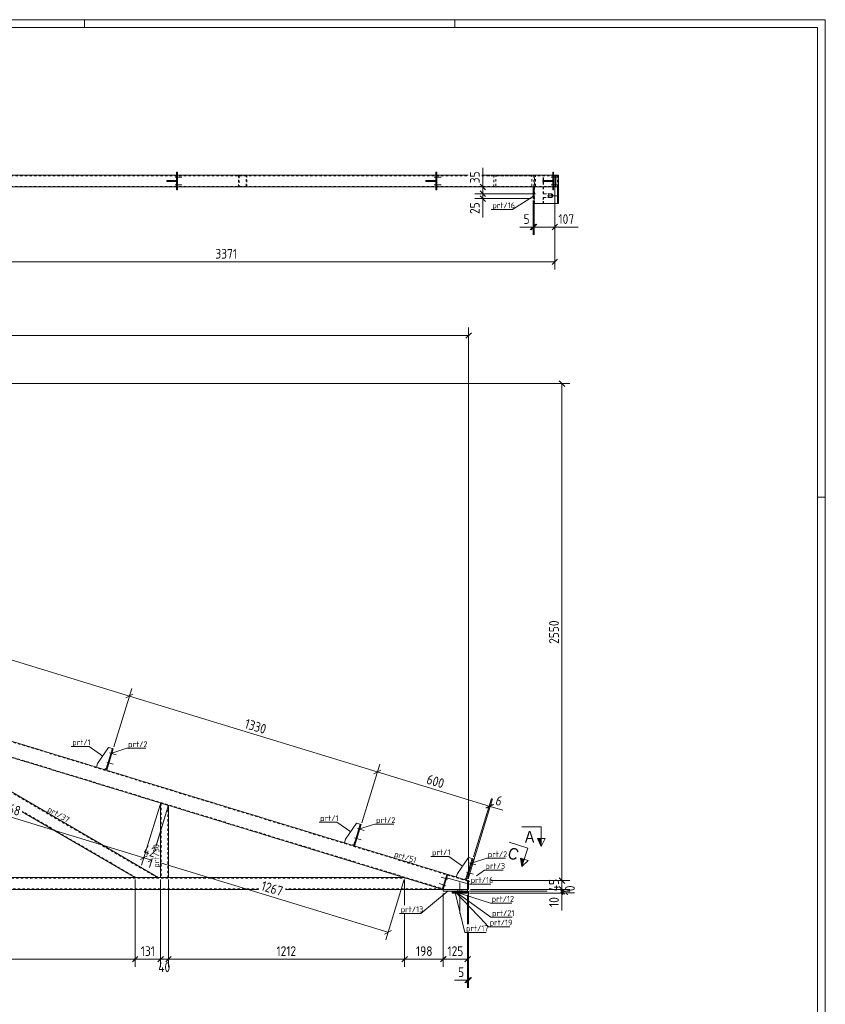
# Model space of a CAD drawing. Header units: millimetres. Extents: x 1 to 1188, y 1 to 840.
# Tile 6 of 6: x 775 to 1188, y 335 to 840. Entities that reach past the tile are written whole.
import ezdxf

# ---------------------------------------------------------------- set-up
doc = ezdxf.new("R2010")
doc.units = ezdxf.units.MM
doc.header["$LTSCALE"] = 0.6
doc.linetypes.add('XKITLINE00', pattern=[0])
doc.linetypes.add('XKITLINE02', pattern=[4, 2, -2])
for name, color, linetype, lineweight in [('Bolt', 7, 'Continuous', 0), ('DrawingSheet', 5, 'Continuous', 0), ('Part', 2, 'Continuous', 0), ('PartMark', 3, 'Continuous', 0), ('Section', 6, 'Continuous', 0), ('Z-DIMENSIONS', 1, 'Continuous', 0)]:
    doc.layers.add(name, color=color, linetype=linetype, lineweight=lineweight)
doc.styles.add('ARIAL', font='ARIAL.TTF')
doc.styles.add('ISOCPEUR', font='ISOCPEUR.TTF')

msp = doc.modelspace()

# ---------------------------------------------------------------- hatches: boundary and pattern name
at = {"layer": 'Section'}
for points in [[(1042.27, 419.81), (1042.27, 415.81), (1040.27, 419.81)], [(1033.56, 409.28), (1032.39, 405.45), (1031.65, 409.86)]]:
    msp.add_hatch(color=6, dxfattribs=at).paths.add_polyline_path(points, flags=17)

# ---------------------------------------------------------------- linework, layer by layer
at = {"layer": 'Bolt', "color": 4, "linetype": 'XKITLINE00', "lineweight": 0}
for p, q in [((854.38, 759.2), (857.93, 759.2)), ((854.38, 759.2), (857.93, 759.2)), ((855.13, 759.9), (855.63, 759.9)), ((855.13, 759.9), (855.63, 759.9)), ((855.13, 758.5), (855.63, 758.5)), ((855.13, 758.5), (855.63, 758.5)), ((987.38, 759.2), (990.93, 759.2)), ((987.38, 759.2), (990.93, 759.2)), ((988.13, 759.9), (988.63, 759.9)), ((988.13, 759.9), (988.63, 759.9)), ((988.13, 758.5), (988.63, 758.5)), ((988.13, 758.5), (988.63, 758.5)), ((1047.38, 759.2), (1050.93, 759.2)), ((1047.38, 759.2), (1050.93, 759.2)), ((1048.13, 759.9), (1048.63, 759.9)), ((1048.13, 759.9), (1048.63, 759.9)), ((1048.13, 758.5), (1048.63, 758.5)), ((1048.13, 758.5), (1048.63, 758.5)), ((854.38, 755.2), (857.93, 755.2)), ((854.38, 755.2), (857.93, 755.2)), ((855.13, 755.9), (855.63, 755.9)), ((855.13, 755.9), (855.63, 755.9)), ((855.13, 754.5), (855.63, 754.5)), ((855.13, 754.5), (855.63, 754.5)), ((987.38, 755.2), (990.93, 755.2)), ((987.38, 755.2), (990.93, 755.2)), ((988.13, 755.9), (988.63, 755.9)), ((988.13, 755.9), (988.63, 755.9)), ((988.13, 754.5), (988.63, 754.5)), ((988.13, 754.5), (988.63, 754.5)), ((1047.38, 755.2), (1050.93, 755.2)), ((1047.38, 755.2), (1050.93, 755.2)), ((1048.13, 755.9), (1048.63, 755.9)), ((1048.13, 755.9), (1048.63, 755.9)), ((1048.13, 754.5), (1048.63, 754.5)), ((1048.13, 754.5), (1048.63, 754.5)), ((1039.33, 750.7), (1035.78, 750.7)), ((1039.33, 750.7), (1035.78, 750.7)), ((1038.58, 751.4), (1038.08, 751.4)), ((1038.58, 751.4), (1038.08, 751.4)), ((1038.58, 750), (1038.08, 750)), ((1038.58, 750), (1038.08, 750)), ((1050.4, 749.7), (1045.72, 749.7)), ((1045.85, 750.04), (1045.79, 749.7)), ((1045.79, 749.7), (1045.85, 749.36)), ((1046.06, 750.39), (1045.85, 750.04)), ((1045.85, 749.36), (1046.04, 749.03)), ((1046.04, 749.03), (1046.38, 748.78)), ((1046.4, 750.63), (1046.06, 750.39)), ((1046.38, 748.78), (1046.72, 748.7)), ((1046.75, 750.7), (1046.4, 750.63)), ((1046.72, 748.7), (1046.75, 748.7)), ((1046.77, 750.7), (1046.75, 750.7)), ((1046.75, 748.7), (1047.09, 748.77)), ((1047.11, 750.62), (1046.77, 750.7)), ((1047.09, 748.77), (1047.44, 749.01)), ((1047.46, 750.37), (1047.11, 750.62)), ((1047.44, 749.01), (1047.65, 749.36)), ((1047.65, 750.04), (1047.46, 750.37)), ((1047.7, 749.7), (1047.65, 750.04)), ((1047.65, 749.36), (1047.7, 749.7)), ((820.79, 463.87), (824.18, 462.84)), ((820.79, 463.87), (824.18, 462.84)), ((821.3, 462.99), (821.78, 462.84)), ((821.3, 462.99), (821.78, 462.84)), ((821.71, 464.32), (822.19, 464.18)), ((821.71, 464.32), (822.19, 464.18)), ((819.33, 459.09), (822.72, 458.05)), ((819.33, 459.09), (822.72, 458.05)), ((819.84, 458.2), (820.32, 458.06)), ((819.84, 458.2), (820.32, 458.06)), ((820.25, 459.54), (820.73, 459.4)), ((820.25, 459.54), (820.73, 459.4)), ((947.98, 424.99), (951.37, 423.95)), ((947.98, 424.99), (951.37, 423.95)), ((948.9, 425.44), (949.38, 425.29)), ((948.9, 425.44), (949.38, 425.29)), ((946.52, 420.21), (949.91, 419.17)), ((946.52, 420.21), (949.91, 419.17)), ((947.03, 419.32), (947.51, 419.17)), ((947.03, 419.32), (947.51, 419.17)), ((947.44, 420.66), (947.92, 420.51)), ((947.44, 420.66), (947.92, 420.51)), ((948.49, 424.1), (948.97, 423.95)), ((948.49, 424.1), (948.97, 423.95)), ((1005.36, 407.45), (1008.75, 406.41)), ((1005.36, 407.45), (1008.75, 406.41)), ((1005.87, 406.56), (1006.35, 406.41)), ((1005.87, 406.56), (1006.35, 406.41)), ((1006.28, 407.9), (1006.76, 407.75)), ((1006.28, 407.9), (1006.76, 407.75)), ((994.37, 399.04), (990.97, 400.08)), ((993.86, 399.93), (993.38, 400.08)), ((1003.89, 402.67), (1007.29, 401.63)), ((1003.89, 402.67), (1007.29, 401.63)), ((1004.41, 401.78), (1004.88, 401.63)), ((1004.41, 401.78), (1004.88, 401.63)), ((1004.82, 403.12), (1005.29, 402.97)), ((1004.82, 403.12), (1005.29, 402.97)), ((993.35, 395.69), (989.95, 396.73)), ((992.42, 395.24), (991.95, 395.39)), ((992.83, 396.58), (992.36, 396.73)), ((993.45, 398.59), (992.97, 398.74)), ((1000.53, 381.31), (1000.53, 397.31)), ((999.53, 392.81), (999.53, 393.81)), ((1001.53, 392.81), (1001.53, 393.81))]:
    msp.add_line(p, q, dxfattribs=at)
at = {"layer": 'DrawingSheet', "color": 2, "linetype": 'XKITLINE00', "lineweight": 0}
for p, q in [((1188, 840), (1, 840)), ((808, 836), (808, 840)), ((998, 836), (998, 840)), ((1188, 1), (1188, 840)), ((1188, 595), (1184, 595))]:
    msp.add_line(p, q, dxfattribs=at)
at = {"layer": 'DrawingSheet', "color": 3, "linetype": 'XKITLINE00', "lineweight": 0}
for p, q in [((1184, 836), (5, 836)), ((1184, 5), (1184, 836))]:
    msp.add_line(p, q, dxfattribs=at)
at = {"layer": 'Part', "color": 7, "linetype": 'XKITLINE02', "lineweight": 0}
for p, q in [((338.08, 759.9), (1004.7, 759.9)), ((855.13, 760.2), (855.63, 760.2)), ((891.56, 760.2), (886.98, 760.2)), ((886.98, 760.2), (886.98, 754.2)), ((887.3, 759.9), (891.25, 759.9)), ((887.3, 759.9), (887.3, 754.5)), ((890.85, 754.5), (890.85, 759.9)), ((891.16, 754.2), (891.16, 760.2)), ((988.13, 760.2), (988.63, 760.2)), ((1011.7, 759.9), (1050.54, 759.9)), ((1013.61, 760.2), (1038.41, 760.2)), ((1014.64, 759.9), (1037.39, 759.9)), ((1017.89, 754.2), (1017.89, 760.2)), ((1018.92, 754.5), (1018.92, 759.9)), ((1037.39, 754.5), (1037.39, 759.9)), ((1038.41, 754.2), (1038.41, 760.2)), ((1038.41, 754.2), (1038.41, 760.2)), ((1038.59, 760.2), (1050.83, 760.2)), ((1038.59, 754.2), (1038.59, 760.2)), ((1038.88, 745.7), (1038.88, 760.2)), ((1039.4, 754.5), (1039.4, 759.9)), ((1043.18, 760.2), (1050.89, 760.2)), ((1043.18, 750.7), (1043.18, 760.2)), ((1043.18, 760.2), (1051.02, 760.2)), ((1043.18, 750.7), (1043.18, 760.2)), ((1043.24, 750.7), (1043.24, 760.2)), ((1043.24, 760.2), (1050.98, 760.2)), ((1043.24, 750.7), (1043.24, 760.2)), ((1043.33, 750.7), (1043.33, 760.2)), ((1043.33, 760.2), (1051.02, 760.2)), ((1043.33, 750.7), (1043.33, 760.2)), ((1043.48, 750.7), (1043.48, 760.2)), ((1043.48, 750.7), (1043.48, 760.2)), ((1048.13, 760.2), (1048.63, 760.2)), ((1050.54, 760.2), (1049.23, 760.2)), ((1049.32, 754.5), (1049.32, 759.9)), ((1050.54, 754.2), (1050.54, 760.2)), ((1050.54, 754.2), (1050.54, 760.2)), ((1050.54, 759.9), (1050.54, 760.2)), ((1050.89, 760.2), (1050.83, 760.2)), ((1050.83, 754.2), (1050.83, 760.2)), ((1050.83, 754.2), (1050.83, 760.2)), ((1050.83, 754.2), (1050.83, 760.2)), ((1050.89, 754.2), (1050.89, 760.2)), ((1050.98, 760.2), (1050.89, 760.2)), ((1050.89, 754.2), (1050.89, 760.2)), ((1050.98, 754.2), (1050.98, 760.2)), ((1050.98, 760.2), (1051.02, 760.2)), ((1050.98, 754.2), (1050.98, 760.2)), ((177.22, 754.5), (1050.54, 754.5)), ((850.13, 757.45), (850.13, 756.95)), ((854.13, 756.95), (854.13, 757.45)), ((855.13, 754.2), (855.63, 754.2)), ((886.98, 754.2), (891.56, 754.2)), ((887.3, 754.5), (891.25, 754.5)), ((983.13, 757.45), (983.13, 756.95)), ((987.13, 756.95), (987.13, 757.45)), ((988.13, 754.2), (988.63, 754.2)), ((1038.41, 754.2), (1013.61, 754.2)), ((1014.64, 754.5), (1037.39, 754.5)), ((1038.58, 754.2), (1038.08, 754.2)), ((1043.13, 756.95), (1043.13, 757.45)), ((1047.13, 756.95), (1047.13, 757.45)), ((1048.13, 754.2), (1048.63, 754.2)), ((1050.54, 754.2), (1049.23, 754.2)), ((1050.54, 754.2), (1050.54, 754.5)), ((1043.24, 750.7), (1043.18, 750.7)), ((1043.18, 750.7), (1047.04, 750.7)), ((1043.48, 750.7), (1043.18, 750.7)), ((1043.18, 750.7), (1047.04, 750.7)), ((1043.18, 748.7), (1047.1, 748.7)), ((1043.18, 745.7), (1043.18, 748.7)), ((1047.04, 748.7), (1043.18, 748.7)), ((1043.18, 748.7), (1043.18, 745.7)), ((1043.18, 748.7), (1043.48, 748.7)), ((1047.1, 750.7), (1043.24, 750.7)), ((1043.33, 750.7), (1043.24, 750.7)), ((1043.24, 750.7), (1047.1, 750.7)), ((1043.24, 745.7), (1043.24, 748.7)), ((1043.24, 748.7), (1047.19, 748.7)), ((1043.24, 745.7), (1043.24, 748.7)), ((1047.19, 750.7), (1043.33, 750.7)), ((1043.48, 750.7), (1043.33, 750.7)), ((1043.33, 750.7), (1047.19, 750.7)), ((1043.33, 745.7), (1043.33, 748.7)), ((1047.19, 748.7), (1043.33, 748.7)), ((1043.33, 748.7), (1043.33, 745.7)), ((1043.33, 748.7), (1043.48, 748.7)), ((1047.33, 750.7), (1043.48, 750.7)), ((1047.33, 750.7), (1043.48, 750.7)), ((1043.48, 745.7), (1043.48, 748.7)), ((1043.48, 748.7), (1047.33, 748.7)), ((1043.48, 745.7), (1043.48, 748.7)), ((1043.48, 748.7), (1047.33, 748.7)), ((1047.04, 750.7), (1047.1, 750.7)), ((1047.04, 750.7), (1047.41, 750.62)), ((1047.04, 750.7), (1047.33, 750.7)), ((1047.04, 750.7), (1047.41, 750.62)), ((1047.41, 748.78), (1047.04, 748.7)), ((1047.41, 748.78), (1047.04, 748.7)), ((1047.04, 748.7), (1047.33, 748.7)), ((1047.47, 750.62), (1047.1, 750.7)), ((1047.1, 750.7), (1047.19, 750.7)), ((1047.1, 750.7), (1047.47, 750.62)), ((1047.1, 748.7), (1047.47, 748.78)), ((1047.47, 748.78), (1047.1, 748.7)), ((1047.55, 750.62), (1047.19, 750.7)), ((1047.19, 750.7), (1047.33, 750.7)), ((1047.19, 750.7), (1047.55, 750.62)), ((1047.19, 748.7), (1047.55, 748.78)), ((1047.55, 748.78), (1047.19, 748.7)), ((1047.19, 748.7), (1047.33, 748.7)), ((1047.7, 750.62), (1047.33, 750.7)), ((1047.7, 750.62), (1047.33, 750.7)), ((1047.33, 748.7), (1047.7, 748.78)), ((1047.33, 748.7), (1047.7, 748.78)), ((1047.41, 750.62), (1047.72, 750.41)), ((1047.41, 750.62), (1047.72, 750.41)), ((1047.72, 748.99), (1047.41, 748.78)), ((1047.72, 748.99), (1047.41, 748.78)), ((1047.78, 750.41), (1047.47, 750.62)), ((1047.47, 750.62), (1047.78, 750.41)), ((1047.47, 748.78), (1047.78, 748.99)), ((1047.78, 748.99), (1047.47, 748.78)), ((1047.86, 750.41), (1047.55, 750.62)), ((1047.55, 750.62), (1047.86, 750.41)), ((1047.55, 748.78), (1047.86, 748.99)), ((1047.86, 748.99), (1047.55, 748.78)), ((1048.01, 750.41), (1047.7, 750.62)), ((1048.01, 750.41), (1047.7, 750.62)), ((1047.7, 748.78), (1048.01, 748.99)), ((1047.7, 748.78), (1048.01, 748.99)), ((1047.72, 750.41), (1047.93, 750.08)), ((1047.72, 750.41), (1047.93, 750.08)), ((1047.93, 749.32), (1047.72, 748.99)), ((1047.93, 749.32), (1047.72, 748.99)), ((1047.98, 750.08), (1047.78, 750.41)), ((1047.78, 750.41), (1047.98, 750.08)), ((1047.78, 748.99), (1047.98, 749.32)), ((1047.98, 749.32), (1047.78, 748.99)), ((1048.07, 750.08), (1047.86, 750.41)), ((1047.86, 750.41), (1048.07, 750.08)), ((1047.86, 748.99), (1048.07, 749.32)), ((1048.07, 749.32), (1047.86, 748.99)), ((1047.93, 750.08), (1048, 749.7)), ((1047.93, 750.08), (1048, 749.7)), ((1048, 749.7), (1047.93, 749.32)), ((1048, 749.7), (1047.93, 749.32)), ((1048.06, 749.7), (1047.98, 750.08)), ((1047.98, 750.08), (1048.06, 749.7)), ((1047.98, 749.32), (1048.06, 749.7)), ((1048.06, 749.7), (1047.98, 749.32)), ((1048, 749.7), (1048.06, 749.7)), ((1048, 749.7), (1048.29, 749.7)), ((1048.22, 750.08), (1048.01, 750.41)), ((1048.22, 750.08), (1048.01, 750.41)), ((1048.01, 748.99), (1048.22, 749.32)), ((1048.01, 748.99), (1048.22, 749.32)), ((1048.06, 749.7), (1048.14, 749.7)), ((1048.14, 749.7), (1048.07, 750.08)), ((1048.07, 750.08), (1048.14, 749.7)), ((1048.07, 749.32), (1048.14, 749.7)), ((1048.14, 749.7), (1048.07, 749.32)), ((1048.14, 749.7), (1048.29, 749.7)), ((1048.29, 749.7), (1048.22, 750.08)), ((1048.29, 749.7), (1048.22, 750.08)), ((1048.22, 749.32), (1048.29, 749.7)), ((1048.22, 749.32), (1048.29, 749.7)), ((1038.59, 745.7), (1038.88, 745.7)), ((1050.83, 745.7), (1038.88, 745.7)), ((1043.18, 745.7), (1043.24, 745.7)), ((1043.18, 745.7), (1050.83, 745.7)), ((1043.18, 745.7), (1043.48, 745.7)), ((1043.18, 745.7), (1050.83, 745.7)), ((1043.24, 745.7), (1043.33, 745.7)), ((1043.24, 745.7), (1050.89, 745.7)), ((1043.33, 745.7), (1043.48, 745.7)), ((1043.33, 745.7), (1050.98, 745.7)), ((1004.5, 397.98), (170.5, 652.96)), ((992.84, 393.81), (170.5, 645.22)), ((1004.5, 398.3), (337.78, 602.13)), ((991.82, 393.81), (335.44, 594.48)), ((845.21, 399.81), (705.33, 481.4)), ((819.17, 456.01), (822.24, 466.05)), ((847.3, 437.99), (847.3, 399.81)), ((850.7, 436.95), (850.7, 399.81)), ((834.5, 399.81), (776.06, 433.89)), ((946.36, 417.13), (949.43, 427.17)), ((1006.8, 409.62), (1003.73, 399.58)), ((170.5, 399.51), (973.17, 399.51)), ((845.81, 399.81), (833.9, 399.81)), ((1002.48, 398.91), (998.66, 400.08)), ((897.3, 394.11), (170.5, 394.11)), ((990.83, 394.11), (911.08, 394.11)), ((1003.92, 398.47), (1003.44, 398.62)), ((991.99, 393.81), (991.99, 393.81)), ((991.99, 393.81), (991.99, 393.81)), ((991.99, 393.81), (1004.5, 393.81)), ((1004.5, 393.81), (992, 393.81)), ((992, 393.81), (992, 393.81)), ((992, 392.81), (992, 392.81)), ((996.5, 391.81), (996.5, 392.81)), ((996.5, 392.81), (996.5, 391.81)), ((996.5, 391.81), (996.5, 392.81)), ((996.5, 392.61), (996.5, 392.81)), ((996.5, 392.81), (996.5, 392.61)), ((996.5, 392.61), (996.5, 392.81)), ((996.5, 392.31), (996.5, 392.61)), ((996.5, 392.61), (996.5, 392.31)), ((996.5, 392.31), (996.5, 392.61)), ((996.5, 392.31), (996.5, 391.81)), ((996.5, 391.81), (996.5, 392.31)), ((996.5, 391.81), (996.5, 392.31)), ((1000.53, 391.81), (1000.53, 392.81)), ((1000.53, 392.81), (1000.53, 391.81)), ((1000.53, 392.61), (1000.53, 392.81)), ((1000.53, 392.81), (1000.53, 392.61)), ((1000.53, 392.31), (1000.53, 392.61)), ((1000.53, 392.61), (1000.53, 392.31)), ((1000.53, 391.81), (1000.53, 392.31)), ((1000.53, 391.81), (1000.53, 392.31)), ((1001.53, 391.81), (1001.53, 392.81)), ((1001.53, 392.61), (1001.53, 392.81)), ((1001.53, 392.31), (1001.53, 392.61)), ((1001.53, 391.81), (1001.53, 392.31)), ((1004.5, 393.81), (1004.5, 393.81)), ((1004.5, 393.81), (1004.5, 393.81)), ((1004.5, 393.81), (1004.5, 393.81)), ((1004.5, 393.81), (1004.5, 393.81)), ((1004.5, 392.81), (1004.5, 392.81)), ((1004.5, 392.81), (1004.5, 392.81)), ((1004.5, 391.81), (1004.5, 392.31))]:
    msp.add_line(p, q, dxfattribs=at)
at = {"layer": 'Part', "color": 2, "linetype": 'XKITLINE00', "lineweight": 0}
for p, q in [((717.63, 760.2), (855.13, 760.2)), ((855.63, 761.7), (855.13, 761.7)), ((855.13, 761.7), (855.13, 752.7)), ((855.63, 752.7), (855.63, 761.7)), ((855.63, 760.2), (988.13, 760.2)), ((988.63, 761.7), (988.13, 761.7)), ((988.13, 761.7), (988.13, 752.7)), ((988.63, 752.7), (988.63, 761.7)), ((988.63, 760.2), (1004.7, 760.2)), ((1011.7, 760.2), (1048.13, 760.2)), ((1048.13, 761.7), (1048.63, 761.7)), ((1048.13, 761.7), (1048.13, 752.7)), ((1048.63, 761.7), (1048.63, 752.7)), ((1048.63, 760.2), (1049.23, 760.2)), ((1049.23, 754.2), (1049.23, 760.2)), ((1051.02, 760.2), (1049.23, 760.2)), ((1049.23, 754.2), (1049.23, 760.2)), ((1049.71, 754.2), (1049.71, 760.2)), ((1051.02, 754.2), (1051.02, 760.2)), ((1051.02, 760.2), (1051.13, 760.2)), ((1051.02, 760.2), (1051.13, 760.2)), ((1051.13, 745.7), (1051.13, 760.2)), ((1051.13, 745.7), (1051.13, 760.2)), ((717.63, 754.2), (855.13, 754.2)), ((850.13, 757.45), (850.13, 757.45)), ((850.13, 757.45), (855.13, 757.45)), ((850.13, 756.95), (850.13, 757.45)), ((850.13, 756.95), (850.13, 756.95)), ((850.13, 756.95), (855.13, 756.95)), ((853.13, 756.95), (853.13, 757.45)), ((855.13, 757.45), (855.13, 756.95)), ((855.63, 754.2), (988.13, 754.2)), ((983.13, 757.45), (983.13, 757.45)), ((983.13, 757.45), (988.13, 757.45)), ((983.13, 756.95), (983.13, 757.45)), ((983.13, 756.95), (983.13, 756.95)), ((983.13, 756.95), (988.13, 756.95)), ((986.13, 756.95), (986.13, 757.45)), ((988.13, 757.45), (988.13, 756.95)), ((988.63, 754.2), (1048.13, 754.2)), ((1038.08, 754.2), (1038.08, 748.2)), ((1038.58, 748.2), (1038.58, 754.2)), ((1038.59, 745.7), (1038.59, 754.2)), ((1043.13, 757.45), (1048.13, 757.45)), ((1043.13, 756.95), (1043.13, 757.45)), ((1043.13, 756.95), (1048.13, 756.95)), ((1046.13, 756.95), (1046.13, 757.45)), ((1048.13, 757.45), (1048.13, 756.95)), ((1048.63, 754.2), (1049.23, 754.2)), ((1051.02, 754.2), (1049.23, 754.2)), ((1050.54, 745.7), (1050.54, 754.2)), ((1050.83, 745.7), (1050.83, 754.2)), ((1050.83, 745.7), (1050.83, 754.2)), ((1050.83, 745.7), (1050.83, 754.2)), ((1050.89, 745.7), (1050.89, 754.2)), ((1050.89, 745.7), (1050.89, 754.2)), ((1050.98, 745.7), (1050.98, 754.2)), ((1050.98, 745.7), (1050.98, 754.2)), ((855.13, 752.7), (855.63, 752.7)), ((988.13, 752.7), (988.63, 752.7)), ((1038.08, 748.2), (1038.58, 748.2)), ((1048.13, 752.7), (1048.63, 752.7)), ((1050.54, 745.7), (1038.59, 745.7)), ((1050.83, 745.7), (1050.54, 745.7)), ((1050.83, 745.7), (1050.89, 745.7)), ((1050.83, 745.7), (1051.13, 745.7)), ((1050.89, 745.7), (1050.98, 745.7)), ((1050.98, 745.7), (1051.13, 745.7)), ((1003.44, 398.62), (696.99, 492.31)), ((991.82, 393.81), (694.65, 484.66)), ((845.81, 399.81), (706.58, 481.01)), ((814.68, 458.43), (820.33, 466.64)), ((822.24, 466.05), (818.88, 455.06)), ((822.72, 465.91), (819.35, 454.91)), ((820.33, 466.64), (822.24, 466.05)), ((822.72, 465.91), (822.24, 466.05)), ((814.68, 458.43), (814.1, 456.52)), ((817.92, 455.35), (814.1, 456.52)), ((819.17, 456.01), (817.92, 455.35)), ((819.35, 454.91), (818.88, 455.06)), ((847, 399.81), (847, 438.08)), ((851, 436.86), (847, 438.08)), ((851, 399.81), (851, 436.86)), ((833.9, 399.81), (775.97, 433.6)), ((941.87, 419.55), (947.51, 427.75)), ((949.43, 427.17), (946.07, 416.17)), ((949.91, 427.02), (946.54, 416.02)), ((947.51, 427.75), (949.43, 427.17)), ((949.91, 427.02), (949.43, 427.17)), ((941.87, 419.55), (941.28, 417.63)), ((945.11, 416.46), (941.28, 417.63)), ((946.36, 417.13), (945.11, 416.46)), ((946.54, 416.02), (946.07, 416.17)), ((999.24, 402), (1004.89, 410.2)), ((1006.8, 409.62), (1003.44, 398.62)), ((1007.28, 409.47), (1003.92, 398.47)), ((1004.89, 410.2), (1006.8, 409.62)), ((1007.28, 409.47), (1006.8, 409.62)), ((972.19, 399.81), (170.5, 399.81)), ((851, 399.81), (847, 399.81)), ((972.19, 399.81), (991.82, 393.81)), ((993.76, 401.32), (991.51, 393.96)), ((994.24, 401.17), (991.99, 393.81)), ((994.24, 401.17), (993.76, 401.32)), ((999.24, 402), (998.66, 400.08)), ((1003.73, 399.58), (1002.48, 398.91)), ((1003.92, 398.47), (1003.44, 398.62)), ((1004.5, 398.3), (1003.92, 398.47)), ((1004.5, 393.81), (1004.5, 398.3)), ((1005, 398.3), (1004.5, 398.3)), ((1004.5, 398.3), (1004.5, 393.81)), ((1005, 398.3), (1005, 393.81)), ((897.21, 393.81), (170.5, 393.81)), ((991.82, 393.81), (910.98, 393.81)), ((991.99, 393.81), (991.51, 393.96)), ((991.99, 393.81), (991.82, 393.81)), ((992, 393.81), (991.99, 393.81)), ((1004.5, 393.81), (992, 393.81)), ((992, 393.81), (992, 392.81)), ((1004.5, 392.81), (992, 392.81)), ((992, 392.81), (1004.5, 392.81)), ((1004.5, 392.81), (996.5, 392.81)), ((996.5, 392.81), (996.5, 391.81)), ((1004.5, 392.81), (996.5, 392.81)), ((996.5, 392.81), (996.5, 392.61)), ((1004.5, 392.61), (996.5, 392.61)), ((996.5, 392.61), (996.5, 392.31)), ((1004.5, 392.61), (996.5, 392.61)), ((996.5, 392.31), (996.5, 392.31)), ((996.5, 391.81), (996.5, 392.31)), ((1004.5, 392.31), (996.5, 392.31)), ((1004.5, 392.31), (996.5, 392.31)), ((1004.5, 391.81), (996.5, 391.81)), ((1004.5, 391.81), (996.5, 391.81)), ((1004.5, 392.81), (1004.5, 393.81)), ((1005, 393.81), (1004.5, 393.81)), ((1004.5, 392.81), (1004.5, 391.81)), ((1004.5, 392.81), (1004.5, 392.61)), ((1004.5, 392.61), (1004.5, 392.31)), ((1004.5, 391.81), (1004.5, 392.31))]:
    msp.add_line(p, q, dxfattribs=at)
at = {"layer": 'PartMark', "color": 7, "linetype": 'XKITLINE00', "lineweight": 0}
for p, q in [((1038.21, 749.43), (1027.58, 742.65)), ((1016.58, 742.65), (1027.58, 742.65)), ((801.06, 467.14), (810.25, 467.14)), ((817.32, 462.17), (810.25, 467.14)), ((821.91, 463.76), (829.7, 466.16)), ((829.7, 466.16), (839.41, 466.16)), ((787.83, 433.74), (797.77, 427.94)), ((928.25, 428.25), (937.44, 428.25)), ((944.51, 423.28), (937.44, 428.25)), ((949.1, 424.87), (956.89, 427.27)), ((956.89, 427.27), (966.6, 427.27)), ((846.9, 404.29), (846.9, 415.8)), ((965.8, 410.23), (976.31, 407.02)), ((985.63, 410.7), (994.82, 410.7)), ((1001.89, 405.73), (994.82, 410.7)), ((1006.47, 407.32), (1014.27, 409.72)), ((1014.27, 409.72), (1023.97, 409.72)), ((993.65, 399.75), (1005.45, 396.49)), ((1009.07, 400.69), (1013.09, 403.7)), ((1013.09, 403.7), (1022.8, 403.7)), ((1004.62, 397.37), (1005.45, 397.99)), ((1005.45, 396.49), (1016.45, 396.49)), ((994.52, 393.04), (980.55, 381.43)), ((998.12, 392.74), (1016.38, 379.49)), ((998.12, 392.58), (1016.21, 386.79)), ((998.12, 392.52), (1013.97, 375.92)), ((998.12, 392.18), (1003.04, 371.72)), ((1016.21, 386.79), (1027.21, 386.79)), ((969.55, 381.43), (980.55, 381.43)), ((1016.38, 379.49), (1027.38, 379.49)), ((1014.04, 375.85), (1015.19, 374.65)), ((1015.19, 374.65), (1026.19, 374.65)), ((1003.04, 371.72), (1014.04, 371.72))]:
    msp.add_line(p, q, dxfattribs=at)
at = {"layer": 'Section', "color": 6, "linetype": 'XKITLINE00', "lineweight": 0}
for p, q in [((1042.27, 425.81), (1032.27, 425.81)), ((1042.27, 425.81), (1042.27, 415.81)), ((1040.27, 419.81), (1044.27, 419.81)), ((1042.27, 415.81), (1040.27, 419.81)), ((1044.27, 419.81), (1042.27, 415.81)), ((1035.32, 415.02), (1025.75, 417.94)), ((1035.32, 415.02), (1032.39, 405.45)), ((1031.65, 409.86), (1035.48, 408.69)), ((1032.39, 405.45), (1031.65, 409.86)), ((1035.48, 408.69), (1032.39, 405.45))]:
    msp.add_line(p, q, dxfattribs=at)
at = {"layer": 'Z-DIMENSIONS', "color": 7, "linetype": 'XKITLINE00', "lineweight": 0}
for p, q in [((1012.3, 754.2), (1012.3, 763.96)), ((1012.3, 754.2), (1012.3, 763.96)), ((1049.23, 759.2), (1049.23, 711.8)), ((1037.08, 754.2), (1008.2, 754.2)), ((1010.88, 755.61), (1013.71, 752.78)), ((1012.3, 750.7), (1012.3, 754.2)), ((1049.23, 753.2), (1049.23, 729.62)), ((1035.68, 750.7), (1008.2, 750.7)), ((1035.68, 750.7), (1008.2, 750.7)), ((1037.08, 748.2), (1008.2, 748.2)), ((1010.88, 752.11), (1013.71, 749.28)), ((1010.88, 752.11), (1013.71, 749.28)), ((1010.88, 749.61), (1013.71, 746.78)), ((1012.3, 748.2), (1012.3, 750.7)), ((1012.3, 748.2), (1012.3, 738.43)), ((1012.3, 748.2), (1012.3, 738.43)), ((1038.08, 747.2), (1038.08, 729.62)), ((1038.58, 747.2), (1038.58, 729.62)), ((1038.58, 747.2), (1038.58, 729.62)), ((1038.08, 733.62), (1031.32, 733.62)), ((1038.08, 733.62), (1031.32, 733.62)), ((1039.49, 735.04), (1036.66, 732.21)), ((1039.99, 735.04), (1037.16, 732.21)), ((1039.99, 735.04), (1037.16, 732.21)), ((1038.08, 733.62), (1038.58, 733.62)), ((1038.58, 733.62), (1049.23, 733.62)), ((1050.64, 735.04), (1047.81, 732.21)), ((1049.23, 733.62), (1061.14, 733.62)), ((1049.23, 733.62), (1061.14, 733.62)), ((712.08, 715.8), (1049.23, 715.8)), ((1050.64, 717.21), (1047.81, 714.38)), ((1005, 399.3), (1005, 682.06)), ((170.5, 677.96), (1005, 677.96)), ((1006.41, 679.38), (1003.58, 676.55)), ((171.5, 653.28), (1056.9, 653.28)), ((1051.49, 654.69), (1054.32, 651.86)), ((1052.9, 398.3), (1052.9, 653.28)), ((699.01, 533.28), (830.98, 492.93)), ((823.01, 466.86), (832.18, 496.85)), ((823.01, 466.86), (832.18, 496.85)), ((832.75, 493.87), (829.21, 491.99)), ((832.75, 493.87), (829.21, 491.99)), ((830.98, 492.93), (958.17, 454.05)), ((950.2, 427.98), (959.37, 457.97)), ((950.2, 427.98), (959.37, 457.97)), ((959.93, 454.99), (956.4, 453.11)), ((959.93, 454.99), (956.4, 453.11)), ((698.01, 452.97), (838.43, 410.04)), ((958.17, 454.05), (1015.55, 436.5)), ((1004.79, 399.25), (1017.32, 440.25)), ((1007.57, 410.43), (1016.75, 440.43)), ((1007.57, 410.43), (1016.75, 440.43)), ((846.71, 437.13), (837.26, 406.22)), ((846.71, 437.13), (840.65, 417.31)), ((850.71, 435.9), (844.56, 415.8)), ((850.71, 435.9), (844.65, 416.09)), ((1017.31, 437.44), (1013.78, 435.57)), ((1017.31, 437.44), (1013.78, 435.57)), ((1017.89, 437.27), (1014.36, 435.39)), ((1015.55, 436.5), (1016.12, 436.33)), ((1016.12, 436.33), (1022.58, 434.35)), ((1016.12, 436.33), (1022.58, 434.35)), ((840.19, 410.98), (836.66, 409.1)), ((839.17, 410.44), (836.66, 409.1)), ((838.6, 410.61), (837.26, 406.22)), ((838.43, 410.04), (842.43, 408.82)), ((842.7, 409.71), (841.26, 404.99)), ((842.6, 409.39), (841.26, 404.99)), ((842.7, 408.96), (840.66, 407.88)), ((842.7, 408.96), (840.66, 407.88)), ((842.43, 408.82), (842.7, 408.73)), ((846.9, 407.45), (963.62, 371.77)), ((1051.49, 399.71), (1054.31, 396.89)), ((833.9, 398.81), (833.9, 354.01)), ((833.9, 398.81), (833.9, 354.01)), ((847, 398.81), (847, 357.41)), ((847, 398.81), (847, 353.91)), ((851, 398.81), (851, 353.91)), ((851, 398.81), (851, 357.41)), ((971.9, 398.85), (962.45, 367.94)), ((972.19, 398.81), (972.19, 385.63)), ((972.19, 398.81), (972.19, 385.63)), ((1016.45, 398.3), (1045.3, 398.3)), ((1016.45, 398.3), (1056.9, 398.3)), ((1051.49, 395.22), (1053.5, 393.21)), ((1052.3, 398.9), (1054.31, 396.89)), ((1052.3, 398.3), (1056.9, 398.3)), ((1052.3, 394.41), (1054.32, 392.39)), ((1052.9, 393.81), (1052.9, 398.3)), ((1054.31, 396.89), (1054.32, 396.88)), ((1054.31, 396.89), (1054.32, 396.88)), ((992, 391.81), (992, 354.01)), ((992, 391.81), (992, 354.01)), ((1004.5, 391.06), (1004.5, 375.92)), ((1004.5, 390.81), (1004.5, 375.92)), ((1005, 392.81), (1005, 375.92)), ((1005.5, 392.81), (1045.3, 392.81)), ((1005.5, 392.81), (1045.3, 392.81)), ((1005.5, 391.81), (1053.5, 391.81)), ((1006, 393.81), (1045.3, 393.81)), ((1006, 393.81), (1053.5, 393.81)), ((1052.3, 393.81), (1057, 393.81)), ((1052.3, 393.41), (1053.5, 392.21)), ((1052.3, 393.41), (1054.32, 391.39)), ((1052.3, 392.81), (1053.5, 392.81)), ((1052.3, 392.81), (1057, 392.81)), ((1052.3, 392.41), (1053.5, 391.21)), ((1052.9, 392.81), (1052.9, 393.81)), ((1052.9, 391.81), (1052.9, 392.81)), ((1052.9, 391.81), (1052.9, 382.9)), ((1052.9, 391.81), (1052.9, 382.9)), ((972.19, 381.43), (972.19, 354.01)), ((972.19, 381.43), (972.19, 354.01)), ((965.38, 372.71), (961.85, 370.83)), ((1004.5, 371.72), (1004.5, 343.21)), ((1004.5, 371.72), (1004.5, 354.01)), ((1005, 371.72), (1005, 343.21)), ((835.32, 359.42), (832.49, 356.59)), ((835.32, 359.42), (832.49, 356.59)), ((848.41, 359.42), (845.59, 356.59)), ((848.41, 359.42), (846.4, 357.41)), ((852.41, 359.42), (849.59, 356.59)), ((852.41, 359.42), (850.4, 357.41)), ((973.6, 359.42), (970.78, 356.59)), ((973.6, 359.42), (970.78, 356.59)), ((993.41, 359.42), (990.58, 356.59)), ((993.16, 359.18), (990.58, 356.59)), ((1005.91, 359.42), (1003.08, 356.59)), ((681, 358.01), (833.9, 358.01)), ((833.9, 358.01), (847, 358.01)), ((847, 358.01), (851, 358.01)), ((851, 358.01), (972.19, 358.01)), ((972.19, 358.01), (992, 358.01)), ((992, 358.01), (1004.5, 358.01)), ((1005.91, 348.63), (1003.08, 345.8)), ((1006.41, 348.63), (1003.58, 345.8)), ((1004.5, 347.21), (997.74, 347.21)), ((1004.5, 347.21), (997.74, 347.21)), ((1004.5, 347.21), (1005, 347.21))]:
    msp.add_line(p, q, dxfattribs=at)
at = {"layer": 'Z-DIMENSIONS', "color": 3}
for p in [(1012.3, 754.2), (1012.3, 750.7), (1012.3, 750.7), (1012.3, 748.2), (1038.08, 733.62), (1038.58, 733.62), (1038.58, 733.62), (1049.23, 733.62), (1049.23, 715.8), (1005, 677.96), (1052.9, 653.28), (830.98, 492.93), (830.98, 492.93), (958.17, 454.05), (958.17, 454.05), (1015.55, 436.5), (1015.55, 436.5), (1016.12, 436.33), (838.43, 410.04), (838.43, 410.04), (842.43, 408.82), (842.43, 408.82), (1052.9, 398.3), (1052.9, 398.3), (1052.9, 393.81), (1052.9, 393.81), (1052.9, 392.81), (1052.9, 392.81), (1052.9, 391.81), (963.62, 371.77), (833.9, 358.01), (833.9, 358.01), (847, 358.01), (847, 358.01), (851, 358.01), (851, 358.01), (972.19, 358.01), (972.19, 358.01), (992, 358.01), (992, 358.01), (1004.5, 358.01), (1004.5, 347.21), (1005, 347.21)]:
    msp.add_point(p, dxfattribs=at)

# ---------------------------------------------------------------- texts
at = {"layer": 'PartMark', "color": 3, "style": 'ISOCPEUR', "width": 0.85}
for s, p in [('prt/16', (1017.18, 743.25)), ('prt/1', (801.66, 467.74)), ('prt/2', (830.3, 466.76)), ('prt/1', (928.85, 428.85)), ('prt/2', (957.49, 427.87)), ('prt/1', (986.23, 411.3)), ('prt/2', (1014.87, 410.32)), ('prt/3', (1013.69, 404.3)), ('prt/16', (1006.05, 397.09)), ('prt/12', (1016.81, 387.39)), ('prt/13', (970.15, 382.03)), ('prt/21', (1016.98, 380.09)), ('prt/17', (1003.64, 372.32)), ('prt/19', (1015.79, 375.25))]:
    msp.add_text(s, height=3, dxfattribs=at).set_placement(p)
for s, rotation, p in [('prt/37', -30.2522, (788.65, 433.96)), ('prt/30', 90.0002, (846.3, 404.89)), ('prt/51', -16.9997, (966.55, 410.63))]:
    msp.add_text(s, height=3, rotation=rotation, dxfattribs=at).set_placement(p)
at = {"layer": 'Section', "color": 6, "style": 'ARIAL', "width": 0.85}
msp.add_text('A', height=6, dxfattribs=at).set_placement((1033.93, 417.81))
msp.add_text('C', height=6, rotation=-16.9997, dxfattribs=at).set_placement((1024.59, 409.93))
at = {"layer": 'Z-DIMENSIONS', "color": 3, "style": 'ISOCPEUR', "width": 0.85}
for s, rotation, p in [('35', 90.0002, (1010.7, 756.07)), ('25', 90.0002, (1010.7, 740.31)), ('2550', 90.0002, (1051.3, 519.77)), ('1330', -16.9997, (889.7, 476.65)), ('600', -16.9997, (983.01, 448.12)), ('6', -16.9997, (1018.38, 437.31)), ('1468', -16.9997, (763.14, 434.73)), ('42', -16.9997, (837.81, 411.9)), ('1267', -16.9997, (898.15, 393.46)), ('45', 90.0002, (1051.3, 392.83)), ('10', 90.0002, (1059.5, 390.73)), ('10', 90.0002, (1051.3, 384.78))]:
    msp.add_text(s, height=5, rotation=rotation, dxfattribs=at).set_placement(p)
for s, p in [('5', (1033.19, 735.22)), ('107', (1051.1, 735.22)), ('3371', (875.07, 717.4)), ('131', (836.8, 359.61)), ('1212', (906.44, 359.61)), ('198', (978.01, 359.61)), ('125', (994.16, 359.61)), ('40', (845.78, 351.41)), ('5', (999.61, 348.81))]:
    msp.add_text(s, height=5, dxfattribs=at).set_placement(p)

doc.saveas('drawing.dxf')
